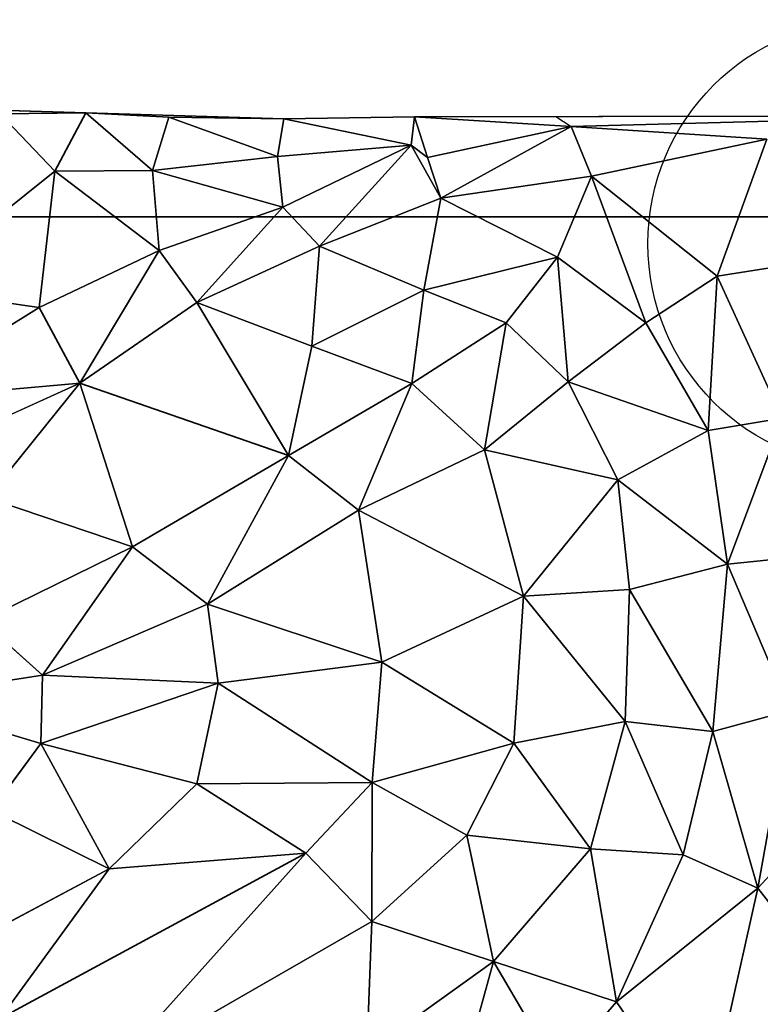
# Model space of a CAD drawing. Header units: feet. Extents: x 45583 to 45902, y 131989 to 132204.
# Tile 5 of 11: x 45697 to 45763, y 132116 to 132204. Entities that reach past the tile are written whole.
import ezdxf

# ---------------------------------------------------------------- set-up
doc = ezdxf.new("R2010")
doc.units = ezdxf.units.FT
doc.header["$MEASUREMENT"] = 0
for name, color, linetype, lineweight in [('C-Prop-E', 194, 'Continuous', 35), ('C-Topo-Majr-E', 34, 'Continuous', 35), ('C-Topo-Minr-E', 94, 'Continuous', 25), ('L-Plnt-Tree-E', 65, 'Continuous', 25)]:
    doc.layers.add(name, color=color, linetype=linetype, lineweight=lineweight)
doc.layers.add('C-TINN', color=182, linetype='Continuous')
doc.layers.add('C-TINN-BNDY', color=110, linetype='Continuous')

# ---------------------------------------------------------------- blocks, each defined once
blk = doc.blocks.new('tree_large')
for radius in [20, 0.75]:
    blk.add_circle((0, 0), radius)

msp = doc.modelspace()

# ---------------------------------------------------------------- linework, layer by layer
at = {"layer": 'C-Prop-E'}
msp.add_line((45600, 132186), (45800, 132186), dxfattribs=at)
at = {"layer": 'C-TINN', "linetype": 'Continuous'}
for p, q in [((45702.854, 132195.281, 930), (45679.991, 132195.947, 927)), ((45702.854, 132195.281, 930), (45695.218, 132195.185, 929)), ((45695.218, 132195.185, 929), (45702.854, 132195.281, 930)), ((45700.071, 132190.071, 930), (45695.218, 132195.185, 929)), ((45695.218, 132195.185, 929), (45700.071, 132190.071, 930)), ((45702.854, 132195.281, 930), (45700.071, 132190.071, 930)), ((45700.071, 132190.071, 930), (45702.854, 132195.281, 930)), ((45720.524, 132194.749, 932), (45702.854, 132195.281, 930)), ((45702.854, 132195.281, 930), (45710.257, 132194.875, 931)), ((45710.257, 132194.875, 931), (45702.854, 132195.281, 930)), ((45702.854, 132195.281, 930), (45708.79, 132190.135, 931)), ((45708.79, 132190.135, 931), (45702.854, 132195.281, 930)), ((45710.257, 132194.875, 931), (45708.79, 132190.135, 931)), ((45708.79, 132190.135, 931), (45710.257, 132194.875, 931)), ((45720.524, 132194.749, 932), (45710.257, 132194.875, 931)), ((45710.257, 132194.875, 931), (45719.96, 132191.366, 932)), ((45710.257, 132194.875, 931), (45720.524, 132194.749, 932)), ((45719.96, 132191.366, 932), (45710.257, 132194.875, 931)), ((45720.524, 132194.749, 932), (45719.96, 132191.366, 932)), ((45719.96, 132191.366, 932), (45720.524, 132194.749, 932)), ((45732.203, 132194.916, 933), (45720.524, 132194.749, 932)), ((45720.524, 132194.749, 932), (45731.9, 132192.389, 933)), ((45731.9, 132192.389, 933), (45720.524, 132194.749, 932)), ((45732.203, 132194.916, 933), (45731.9, 132192.389, 933)), ((45731.9, 132192.389, 933), (45732.203, 132194.916, 933)), ((45782.659, 132195.018, 937), (45732.203, 132194.916, 933)), ((45746.174, 132194.063, 934), (45732.203, 132194.916, 933)), ((45732.203, 132194.916, 933), (45733.367, 132191.277, 933.034)), ((45732.203, 132194.916, 933), (45746.174, 132194.063, 934)), ((45733.367, 132191.277, 933.034), (45732.203, 132194.916, 933)), ((45782.659, 132195.018, 937), (45746.174, 132194.063, 934)), ((45746.174, 132194.063, 934), (45782.659, 132195.018, 937)), ((45733.367, 132191.277, 933.034), (45746.174, 132194.063, 934)), ((45746.174, 132194.063, 934), (45733.367, 132191.277, 933.034)), ((45746.174, 132194.063, 934), (45734.531, 132187.639, 933)), ((45734.531, 132187.639, 933), (45746.174, 132194.063, 934)), ((45763.633, 132192.916, 935), (45746.174, 132194.063, 934)), ((45746.174, 132194.063, 934), (45747.991, 132189.608, 934)), ((45746.174, 132194.063, 934), (45763.633, 132192.916, 935)), ((45747.991, 132189.608, 934), (45746.174, 132194.063, 934)), ((45763.633, 132192.916, 935), (45747.991, 132189.608, 934)), ((45747.991, 132189.608, 934), (45763.633, 132192.916, 935)), ((45763.633, 132192.916, 935), (45759.225, 132180.699, 934)), ((45759.225, 132180.699, 934), (45763.633, 132192.916, 935)), ((45731.9, 132192.389, 933), (45719.96, 132191.366, 932)), ((45719.96, 132191.366, 932), (45731.9, 132192.389, 933)), ((45731.9, 132192.389, 933), (45720.43, 132186.857, 932)), ((45720.43, 132186.857, 932), (45731.9, 132192.389, 933)), ((45731.9, 132192.389, 933), (45723.723, 132183.38, 932)), ((45723.723, 132183.38, 932), (45731.9, 132192.389, 933)), ((45731.9, 132192.389, 933), (45733.367, 132191.277, 933.034)), ((45733.367, 132191.277, 933.034), (45731.9, 132192.389, 933)), ((45731.9, 132192.389, 933), (45734.531, 132187.639, 933)), ((45734.531, 132187.639, 933), (45731.9, 132192.389, 933)), ((45719.96, 132191.366, 932), (45708.79, 132190.135, 931)), ((45708.79, 132190.135, 931), (45719.96, 132191.366, 932)), ((45719.96, 132191.366, 932), (45720.43, 132186.857, 932)), ((45720.43, 132186.857, 932), (45719.96, 132191.366, 932)), ((45733.367, 132191.277, 933.034), (45734.531, 132187.639, 933)), ((45734.531, 132187.639, 933), (45733.367, 132191.277, 933.034)), ((45708.79, 132190.135, 931), (45700.071, 132190.071, 930)), ((45700.071, 132190.071, 930), (45708.79, 132190.135, 931)), ((45708.79, 132190.135, 931), (45720.43, 132186.857, 932)), ((45720.43, 132186.857, 932), (45708.79, 132190.135, 931)), ((45708.79, 132190.135, 931), (45709.394, 132182.982, 931)), ((45709.394, 132182.982, 931), (45708.79, 132190.135, 931)), ((45700.071, 132190.071, 930), (45687.025, 132179.582, 929)), ((45687.025, 132179.582, 929), (45700.071, 132190.071, 930)), ((45700.071, 132190.071, 930), (45698.68, 132177.891, 930)), ((45698.68, 132177.891, 930), (45700.071, 132190.071, 930)), ((45700.071, 132190.071, 930), (45709.394, 132182.982, 931)), ((45709.394, 132182.982, 931), (45700.071, 132190.071, 930)), ((45734.531, 132187.639, 933), (45747.991, 132189.608, 934)), ((45747.991, 132189.608, 934), (45734.531, 132187.639, 933)), ((45747.991, 132189.608, 934), (45744.956, 132182.383, 933)), ((45744.956, 132182.383, 933), (45747.991, 132189.608, 934)), ((45747.991, 132189.608, 934), (45759.225, 132180.699, 934)), ((45747.991, 132189.608, 934), (45752.851, 132176.52, 933)), ((45759.225, 132180.699, 934), (45747.991, 132189.608, 934)), ((45752.851, 132176.52, 933), (45747.991, 132189.608, 934)), ((45723.723, 132183.38, 932), (45734.531, 132187.639, 933)), ((45734.531, 132187.639, 933), (45723.723, 132183.38, 932)), ((45734.531, 132187.639, 933), (45733.037, 132179.434, 932)), ((45733.037, 132179.434, 932), (45734.531, 132187.639, 933)), ((45734.531, 132187.639, 933), (45744.956, 132182.383, 933)), ((45744.956, 132182.383, 933), (45734.531, 132187.639, 933)), ((45720.43, 132186.857, 932), (45709.394, 132182.982, 931)), ((45709.394, 132182.982, 931), (45720.43, 132186.857, 932)), ((45720.43, 132186.857, 932), (45712.759, 132178.328, 931)), ((45712.759, 132178.328, 931), (45720.43, 132186.857, 932)), ((45720.43, 132186.857, 932), (45723.723, 132183.38, 932)), ((45723.723, 132183.38, 932), (45720.43, 132186.857, 932)), ((45712.759, 132178.328, 931), (45723.723, 132183.38, 932)), ((45723.723, 132183.38, 932), (45712.759, 132178.328, 931)), ((45723.723, 132183.38, 932), (45723.039, 132174.432, 931)), ((45723.039, 132174.432, 931), (45723.723, 132183.38, 932)), ((45723.723, 132183.38, 932), (45733.037, 132179.434, 932)), ((45733.037, 132179.434, 932), (45723.723, 132183.38, 932)), ((45709.394, 132182.982, 931), (45698.68, 132177.891, 930)), ((45698.68, 132177.891, 930), (45709.394, 132182.982, 931)), ((45709.394, 132182.982, 931), (45702.332, 132171.117, 930)), ((45702.332, 132171.117, 930), (45709.394, 132182.982, 931)), ((45709.394, 132182.982, 931), (45712.759, 132178.328, 931)), ((45712.759, 132178.328, 931), (45709.394, 132182.982, 931)), ((45733.037, 132179.434, 932), (45744.956, 132182.383, 933)), ((45744.956, 132182.383, 933), (45733.037, 132179.434, 932)), ((45744.956, 132182.383, 933), (45740.375, 132176.522, 932)), ((45740.375, 132176.522, 932), (45744.956, 132182.383, 933)), ((45744.956, 132182.383, 933), (45752.851, 132176.52, 933)), ((45744.956, 132182.383, 933), (45745.926, 132171.26, 932)), ((45752.851, 132176.52, 933), (45744.956, 132182.383, 933)), ((45745.926, 132171.26, 932), (45744.956, 132182.383, 933)), ((45767.962, 132182.081, 935), (45759.225, 132180.699, 934)), ((45759.225, 132180.699, 934), (45767.962, 132182.081, 935)), ((45752.851, 132176.52, 933), (45759.225, 132180.699, 934)), ((45759.225, 132180.699, 934), (45752.851, 132176.52, 933)), ((45759.225, 132180.699, 934), (45758.418, 132166.918, 933)), ((45758.418, 132166.918, 933), (45759.225, 132180.699, 934)), ((45759.225, 132180.699, 934), (45765.007, 132167.996, 934)), ((45765.007, 132167.996, 934), (45759.225, 132180.699, 934)), ((45698.68, 132177.891, 930), (45687.025, 132179.582, 929)), ((45687.025, 132179.582, 929), (45698.68, 132177.891, 930)), ((45723.039, 132174.432, 931), (45733.037, 132179.434, 932)), ((45733.037, 132179.434, 932), (45723.039, 132174.432, 931)), ((45733.037, 132179.434, 932), (45731.959, 132171.113, 931)), ((45731.959, 132171.113, 931), (45733.037, 132179.434, 932)), ((45733.037, 132179.434, 932), (45740.375, 132176.522, 932)), ((45740.375, 132176.522, 932), (45733.037, 132179.434, 932)), ((45698.68, 132177.891, 930), (45685.41, 132169.641, 929)), ((45685.41, 132169.641, 929), (45698.68, 132177.891, 930)), ((45698.68, 132177.891, 930), (45702.332, 132171.117, 930)), ((45702.332, 132171.117, 930), (45698.68, 132177.891, 930)), ((45702.332, 132171.117, 930), (45712.759, 132178.328, 931)), ((45712.759, 132178.328, 931), (45702.332, 132171.117, 930)), ((45712.759, 132178.328, 931), (45723.039, 132174.432, 931)), ((45712.759, 132178.328, 931), (45720.941, 132164.66, 930)), ((45723.039, 132174.432, 931), (45712.759, 132178.328, 931)), ((45720.941, 132164.66, 930), (45712.759, 132178.328, 931)), ((45731.959, 132171.113, 931), (45740.375, 132176.522, 932)), ((45740.375, 132176.522, 932), (45731.959, 132171.113, 931)), ((45740.375, 132176.522, 932), (45738.43, 132165.175, 931)), ((45738.43, 132165.175, 931), (45740.375, 132176.522, 932)), ((45740.375, 132176.522, 932), (45745.926, 132171.26, 932)), ((45745.926, 132171.26, 932), (45740.375, 132176.522, 932)), ((45745.926, 132171.26, 932), (45752.851, 132176.52, 933)), ((45752.851, 132176.52, 933), (45745.926, 132171.26, 932)), ((45752.851, 132176.52, 933), (45758.418, 132166.918, 933)), ((45758.418, 132166.918, 933), (45752.851, 132176.52, 933)), ((45720.941, 132164.66, 930), (45723.039, 132174.432, 931)), ((45723.039, 132174.432, 931), (45720.941, 132164.66, 930)), ((45723.039, 132174.432, 931), (45731.959, 132171.113, 931)), ((45731.959, 132171.113, 931), (45723.039, 132174.432, 931)), ((45702.332, 132171.117, 930), (45685.41, 132169.641, 929)), ((45685.41, 132169.641, 929), (45702.332, 132171.117, 930)), ((45702.332, 132171.117, 930), (45687.828, 132164.61, 929)), ((45687.828, 132164.61, 929), (45702.332, 132171.117, 930)), ((45702.332, 132171.117, 930), (45694.076, 132160.903, 929)), ((45694.076, 132160.903, 929), (45702.332, 132171.117, 930)), ((45702.332, 132171.117, 930), (45720.941, 132164.66, 930)), ((45720.941, 132164.66, 930), (45702.332, 132171.117, 930)), ((45702.332, 132171.117, 930), (45707.032, 132156.526, 929)), ((45707.032, 132156.526, 929), (45702.332, 132171.117, 930)), ((45720.941, 132164.66, 930), (45731.959, 132171.113, 931)), ((45731.959, 132171.113, 931), (45720.941, 132164.66, 930)), ((45731.959, 132171.113, 931), (45727.202, 132159.797, 930)), ((45727.202, 132159.797, 930), (45731.959, 132171.113, 931)), ((45731.959, 132171.113, 931), (45738.43, 132165.175, 931)), ((45738.43, 132165.175, 931), (45731.959, 132171.113, 931)), ((45738.43, 132165.175, 931), (45745.926, 132171.26, 932)), ((45745.926, 132171.26, 932), (45738.43, 132165.175, 931)), ((45745.926, 132171.26, 932), (45758.418, 132166.918, 933)), ((45758.418, 132166.918, 933), (45745.926, 132171.26, 932)), ((45745.926, 132171.26, 932), (45750.351, 132162.488, 932)), ((45750.351, 132162.488, 932), (45745.926, 132171.26, 932)), ((45758.418, 132166.918, 933), (45765.007, 132167.996, 934)), ((45765.007, 132167.996, 934), (45758.418, 132166.918, 933)), ((45765.007, 132167.996, 934), (45760.14, 132154.962, 933)), ((45760.14, 132154.962, 933), (45765.007, 132167.996, 934)), ((45758.418, 132166.918, 933), (45750.351, 132162.488, 932)), ((45750.351, 132162.488, 932), (45758.418, 132166.918, 933)), ((45758.418, 132166.918, 933), (45760.14, 132154.962, 933)), ((45760.14, 132154.962, 933), (45758.418, 132166.918, 933)), ((45720.941, 132164.66, 930), (45707.032, 132156.526, 929)), ((45707.032, 132156.526, 929), (45720.941, 132164.66, 930)), ((45720.941, 132164.66, 930), (45713.704, 132151.382, 929)), ((45713.704, 132151.382, 929), (45720.941, 132164.66, 930)), ((45720.941, 132164.66, 930), (45727.202, 132159.797, 930)), ((45727.202, 132159.797, 930), (45720.941, 132164.66, 930)), ((45727.202, 132159.797, 930), (45738.43, 132165.175, 931)), ((45738.43, 132165.175, 931), (45727.202, 132159.797, 930)), ((45738.43, 132165.175, 931), (45750.351, 132162.488, 932)), ((45750.351, 132162.488, 932), (45738.43, 132165.175, 931)), ((45738.43, 132165.175, 931), (45741.93, 132152.117, 931)), ((45741.93, 132152.117, 931), (45738.43, 132165.175, 931)), ((45750.351, 132162.488, 932), (45741.93, 132152.117, 931)), ((45741.93, 132152.117, 931), (45750.351, 132162.488, 932)), ((45750.351, 132162.488, 932), (45760.14, 132154.962, 933)), ((45760.14, 132154.962, 933), (45750.351, 132162.488, 932)), ((45750.351, 132162.488, 932), (45751.386, 132152.717, 932)), ((45751.386, 132152.717, 932), (45750.351, 132162.488, 932)), ((45694.076, 132160.903, 929), (45707.032, 132156.526, 929)), ((45707.032, 132156.526, 929), (45694.076, 132160.903, 929)), ((45727.202, 132159.797, 930), (45713.704, 132151.382, 929)), ((45713.704, 132151.382, 929), (45727.202, 132159.797, 930)), ((45727.202, 132159.797, 930), (45741.93, 132152.117, 931)), ((45741.93, 132152.117, 931), (45727.202, 132159.797, 930)), ((45727.202, 132159.797, 930), (45729.288, 132146.226, 930)), ((45729.288, 132146.226, 930), (45727.202, 132159.797, 930)), ((45707.032, 132156.526, 929), (45693.557, 132149.898, 928)), ((45693.557, 132149.898, 928), (45707.032, 132156.526, 929)), ((45698.971, 132145.06, 928), (45707.032, 132156.526, 929)), ((45707.032, 132156.526, 929), (45698.971, 132145.06, 928)), ((45707.032, 132156.526, 929), (45713.704, 132151.382, 929)), ((45713.704, 132151.382, 929), (45707.032, 132156.526, 929)), ((45760.14, 132154.962, 933), (45751.386, 132152.717, 932)), ((45751.386, 132152.717, 932), (45760.14, 132154.962, 933)), ((45760.14, 132154.962, 933), (45758.824, 132140.033, 933)), ((45758.824, 132140.033, 933), (45760.14, 132154.962, 933)), ((45760.14, 132154.962, 933), (45766.659, 132155.622, 934)), ((45766.659, 132155.622, 934), (45760.14, 132154.962, 933)), ((45760.14, 132154.962, 933), (45765.665, 132141.892, 934)), ((45765.665, 132141.892, 934), (45760.14, 132154.962, 933)), ((45741.93, 132152.117, 931), (45751.386, 132152.717, 932)), ((45751.386, 132152.717, 932), (45741.93, 132152.117, 931)), ((45751.386, 132152.717, 932), (45751.008, 132140.922, 932)), ((45751.008, 132140.922, 932), (45751.386, 132152.717, 932)), ((45751.386, 132152.717, 932), (45758.824, 132140.033, 933)), ((45758.824, 132140.033, 933), (45751.386, 132152.717, 932)), ((45741.93, 132152.117, 931), (45729.288, 132146.226, 930)), ((45729.288, 132146.226, 930), (45741.93, 132152.117, 931)), ((45741.93, 132152.117, 931), (45741.055, 132138.977, 931)), ((45741.055, 132138.977, 931), (45741.93, 132152.117, 931)), ((45741.93, 132152.117, 931), (45751.008, 132140.922, 932)), ((45751.008, 132140.922, 932), (45741.93, 132152.117, 931)), ((45698.971, 132145.06, 928), (45713.704, 132151.382, 929)), ((45713.704, 132151.382, 929), (45698.971, 132145.06, 928)), ((45729.288, 132146.226, 930), (45713.704, 132151.382, 929)), ((45713.704, 132151.382, 929), (45714.654, 132144.349, 929)), ((45713.704, 132151.382, 929), (45729.288, 132146.226, 930)), ((45714.654, 132144.349, 929), (45713.704, 132151.382, 929)), ((45698.971, 132145.06, 928), (45693.557, 132149.898, 928)), ((45693.557, 132149.898, 928), (45698.971, 132145.06, 928)), ((45729.288, 132146.226, 930), (45714.654, 132144.349, 929)), ((45714.654, 132144.349, 929), (45729.288, 132146.226, 930)), ((45729.288, 132146.226, 930), (45728.419, 132135.458, 930)), ((45728.419, 132135.458, 930), (45729.288, 132146.226, 930)), ((45729.288, 132146.226, 930), (45741.055, 132138.977, 931)), ((45741.055, 132138.977, 931), (45729.288, 132146.226, 930)), ((45685.516, 132142.934, 927), (45698.971, 132145.06, 928)), ((45698.971, 132145.06, 928), (45685.516, 132142.934, 927)), ((45698.829, 132138.941, 928), (45698.971, 132145.06, 928)), ((45698.971, 132145.06, 928), (45698.829, 132138.941, 928)), ((45698.829, 132138.941, 928), (45714.654, 132144.349, 929)), ((45714.654, 132144.349, 929), (45698.829, 132138.941, 928)), ((45714.654, 132144.349, 929), (45698.971, 132145.06, 928)), ((45698.971, 132145.06, 928), (45714.654, 132144.349, 929)), ((45714.654, 132144.349, 929), (45712.749, 132135.355, 929)), ((45712.749, 132135.355, 929), (45714.654, 132144.349, 929)), ((45728.419, 132135.458, 930), (45714.654, 132144.349, 929)), ((45714.654, 132144.349, 929), (45728.419, 132135.458, 930)), ((45685.516, 132142.934, 927), (45698.829, 132138.941, 928)), ((45698.829, 132138.941, 928), (45685.516, 132142.934, 927)), ((45765.665, 132141.892, 934), (45758.824, 132140.033, 933)), ((45758.824, 132140.033, 933), (45765.665, 132141.892, 934)), ((45765.665, 132141.892, 934), (45762.852, 132126.037, 934)), ((45762.852, 132126.037, 934), (45765.665, 132141.892, 934)), ((45751.008, 132140.922, 932), (45741.055, 132138.977, 931)), ((45741.055, 132138.977, 931), (45751.008, 132140.922, 932)), ((45751.008, 132140.922, 932), (45747.904, 132129.554, 932)), ((45747.904, 132129.554, 932), (45751.008, 132140.922, 932)), ((45758.824, 132140.033, 933), (45751.008, 132140.922, 932)), ((45751.008, 132140.922, 932), (45756.192, 132129.016, 933)), ((45751.008, 132140.922, 932), (45758.824, 132140.033, 933)), ((45756.192, 132129.016, 933), (45751.008, 132140.922, 932)), ((45758.824, 132140.033, 933), (45756.192, 132129.016, 933)), ((45756.192, 132129.016, 933), (45758.824, 132140.033, 933)), ((45758.824, 132140.033, 933), (45762.852, 132126.037, 934)), ((45762.852, 132126.037, 934), (45758.824, 132140.033, 933)), ((45694.412, 132132.965, 928), (45698.829, 132138.941, 928)), ((45698.829, 132138.941, 928), (45694.412, 132132.965, 928)), ((45704.937, 132127.744, 929), (45698.829, 132138.941, 928)), ((45698.829, 132138.941, 928), (45712.749, 132135.355, 929)), ((45698.829, 132138.941, 928), (45704.937, 132127.744, 929)), ((45712.749, 132135.355, 929), (45698.829, 132138.941, 928)), ((45741.055, 132138.977, 931), (45728.419, 132135.458, 930)), ((45728.419, 132135.458, 930), (45741.055, 132138.977, 931)), ((45741.055, 132138.977, 931), (45736.858, 132130.768, 931)), ((45736.858, 132130.768, 931), (45741.055, 132138.977, 931)), ((45741.055, 132138.977, 931), (45747.904, 132129.554, 932)), ((45747.904, 132129.554, 932), (45741.055, 132138.977, 931)), ((45772.288, 132136.355, 935), (45762.852, 132126.037, 934)), ((45762.852, 132126.037, 934), (45772.288, 132136.355, 935)), ((45712.749, 132135.355, 929), (45704.937, 132127.744, 929)), ((45704.937, 132127.744, 929), (45712.749, 132135.355, 929)), ((45728.419, 132135.458, 930), (45712.749, 132135.355, 929)), ((45712.749, 132135.355, 929), (45728.419, 132135.458, 930)), ((45722.503, 132129.162, 930), (45712.749, 132135.355, 929)), ((45712.749, 132135.355, 929), (45722.503, 132129.162, 930)), ((45728.419, 132135.458, 930), (45722.503, 132129.162, 930)), ((45722.503, 132129.162, 930), (45728.419, 132135.458, 930)), ((45728.419, 132135.458, 930), (45728.371, 132123.067, 931)), ((45728.371, 132123.067, 931), (45728.419, 132135.458, 930)), ((45728.419, 132135.458, 930), (45736.858, 132130.768, 931)), ((45736.858, 132130.768, 931), (45728.419, 132135.458, 930)), ((45694.412, 132132.965, 928), (45704.937, 132127.744, 929)), ((45704.937, 132127.744, 929), (45694.412, 132132.965, 928)), ((45736.858, 132130.768, 931), (45728.371, 132123.067, 931)), ((45728.371, 132123.067, 931), (45736.858, 132130.768, 931)), ((45747.904, 132129.554, 932), (45736.858, 132130.768, 931)), ((45736.858, 132130.768, 931), (45739.243, 132119.477, 932)), ((45736.858, 132130.768, 931), (45747.904, 132129.554, 932)), ((45739.243, 132119.477, 932), (45736.858, 132130.768, 931)), ((45747.904, 132129.554, 932), (45739.243, 132119.477, 932)), ((45739.243, 132119.477, 932), (45747.904, 132129.554, 932)), ((45756.192, 132129.016, 933), (45747.904, 132129.554, 932)), ((45747.904, 132129.554, 932), (45750.22, 132115.876, 933)), ((45747.904, 132129.554, 932), (45756.192, 132129.016, 933)), ((45750.22, 132115.876, 933), (45747.904, 132129.554, 932)), ((45722.503, 132129.162, 930), (45695.198, 132114.399, 930)), ((45695.198, 132114.399, 930), (45722.503, 132129.162, 930)), ((45722.503, 132129.162, 930), (45704.914, 132109.545, 931)), ((45704.914, 132109.545, 931), (45722.503, 132129.162, 930)), ((45722.503, 132129.162, 930), (45704.937, 132127.744, 929)), ((45704.937, 132127.744, 929), (45722.503, 132129.162, 930)), ((45728.371, 132123.067, 931), (45722.503, 132129.162, 930)), ((45722.503, 132129.162, 930), (45728.371, 132123.067, 931)), ((45756.192, 132129.016, 933), (45750.22, 132115.876, 933)), ((45750.22, 132115.876, 933), (45756.192, 132129.016, 933)), ((45762.852, 132126.037, 934), (45756.192, 132129.016, 933)), ((45756.192, 132129.016, 933), (45762.852, 132126.037, 934)), ((45704.937, 132127.744, 929), (45693.124, 132121.465, 929)), ((45693.124, 132121.465, 929), (45704.937, 132127.744, 929)), ((45695.198, 132114.399, 930), (45704.937, 132127.744, 929)), ((45704.937, 132127.744, 929), (45695.198, 132114.399, 930)), ((45762.852, 132126.037, 934), (45750.22, 132115.876, 933)), ((45750.22, 132115.876, 933), (45762.852, 132126.037, 934)), ((45762.852, 132126.037, 934), (45758.061, 132104.59, 934)), ((45758.061, 132104.59, 934), (45762.852, 132126.037, 934)), ((45770.803, 132115.719, 935), (45762.852, 132126.037, 934)), ((45762.852, 132126.037, 934), (45770.803, 132115.719, 935)), ((45728.371, 132123.067, 931), (45704.914, 132109.545, 931)), ((45704.914, 132109.545, 931), (45728.371, 132123.067, 931)), ((45728.371, 132123.067, 931), (45727.954, 132111.397, 932)), ((45727.954, 132111.397, 932), (45728.371, 132123.067, 931)), ((45739.243, 132119.477, 932), (45728.371, 132123.067, 931)), ((45728.371, 132123.067, 931), (45739.243, 132119.477, 932)), ((45739.243, 132119.477, 932), (45727.954, 132111.397, 932)), ((45727.954, 132111.397, 932), (45739.243, 132119.477, 932)), ((45739.243, 132119.477, 932), (45735.338, 132105.347, 933)), ((45735.338, 132105.347, 933), (45739.243, 132119.477, 932)), ((45750.22, 132115.876, 933), (45739.243, 132119.477, 932)), ((45739.243, 132119.477, 932), (45744.953, 132109.794, 933)), ((45739.243, 132119.477, 932), (45750.22, 132115.876, 933)), ((45744.953, 132109.794, 933), (45739.243, 132119.477, 932)), ((45750.22, 132115.876, 933), (45744.953, 132109.794, 933)), ((45744.953, 132109.794, 933), (45750.22, 132115.876, 933)), ((45750.22, 132115.876, 933), (45758.061, 132104.59, 934)), ((45758.061, 132104.59, 934), (45750.22, 132115.876, 933))]:
    msp.add_line(p, q, dxfattribs=at)
at = {"layer": 'C-TINN-BNDY', "linetype": 'Continuous'}
msp.add_polyline3d([(45738.049, 131991.336, 930), (45679.714, 131991.975, 930), (45660.534, 131991.513, 929), (45643.663, 131992.268, 928), (45628.778, 131992.001, 927), (45603.627, 131991.5, 925), (45592.377, 132028.146, 925), (45592.59, 132067.995, 925), (45592.355, 132095.758, 923), (45592.523, 132126.576, 921), (45593.065, 132147.036, 919), (45592.571, 132171.101, 919), (45592.32, 132181.975, 920), (45602.825, 132195.92, 920), (45617.8, 132195.951, 920), (45637.694, 132195.137, 922), (45649.049, 132195.185, 923), (45659.036, 132195.077, 924), (45679.991, 132195.947, 927), (45702.854, 132195.281, 930), (45720.524, 132194.749, 932), (45732.203, 132194.916, 933), (45782.659, 132195.018, 937)], dxfattribs=at)
at = {"layer": 'C-Topo-Majr-E', "elevation": 930}
msp.add_lwpolyline([(45679.714, 131991.975), (45677.279, 132004.132), (45674.149, 132025.669), (45669.279, 132036.263), (45655.366, 132051.373), (45652.062, 132058.147), (45652.061, 132067.604), (45655.713, 132082.541), (45663.89, 132096.492), (45673.108, 132104.134), (45695.198, 132114.399), (45722.503, 132129.162), (45728.419, 132135.458), (45729.288, 132146.226), (45727.202, 132159.797), (45720.941, 132164.66), (45702.332, 132171.117), (45698.68, 132177.891), (45700.071, 132190.071), (45702.854, 132195.281)], dxfattribs=at)
at = {"layer": 'C-Topo-Majr-E', "linetype": 'Continuous', "elevation": 930}
msp.add_lwpolyline([(45702.854, 132195.281), (45700.071, 132190.071), (45698.68, 132177.891), (45702.332, 132171.117), (45720.941, 132164.66), (45727.202, 132159.797), (45729.288, 132146.226), (45728.419, 132135.458), (45722.503, 132129.162), (45695.198, 132114.399), (45673.108, 132104.134), (45663.89, 132096.492), (45655.713, 132082.541), (45652.061, 132067.604), (45652.062, 132058.147), (45655.366, 132051.373), (45669.279, 132036.263), (45674.149, 132025.669), (45677.279, 132004.132), (45679.714, 131991.975)], dxfattribs=at)
at = {"layer": 'C-Topo-Minr-E'}
for points, elevation in [([(45643.663, 131992.268), (45646.37, 131999.524), (45647.368, 132005.785), (45646.37, 132019.161), (45639.104, 132030.829), (45624.71, 132043.241), (45620.008, 132052.348), (45620.435, 132062.784), (45628.699, 132082.891), (45640.241, 132101.674), (45648.795, 132110.45), (45662.616, 132117.564), (45682.016, 132124.001), (45694.412, 132132.965), (45698.829, 132138.941), (45698.971, 132145.06), (45693.557, 132149.898), (45681.873, 132157.297), (45676.174, 132163.558), (45674.891, 132170.983), (45679.31, 132180.695), (45685.009, 132191.367), (45687.146, 132195.351)], 928), ([(45695.218, 132195.185), (45687.025, 132179.582), (45685.41, 132169.641), (45687.828, 132164.61), (45694.076, 132160.903), (45707.032, 132156.526), (45713.704, 132151.382), (45714.654, 132144.349), (45712.749, 132135.355), (45704.937, 132127.744), (45693.124, 132121.465), (45667.108, 132111.606), (45655.577, 132104.284), (45644.335, 132085.256), (45637.287, 132065.791), (45639.192, 132052.472), (45643.58, 132046.183), (45660.746, 132028.857), (45663.026, 132002.762), (45660.534, 131991.513)], 929), ([(45710.257, 132194.875), (45708.79, 132190.135), (45709.394, 132182.982), (45712.759, 132178.328), (45723.039, 132174.432), (45731.959, 132171.113), (45738.43, 132165.175), (45741.93, 132152.117), (45741.055, 132138.977), (45736.858, 132130.768), (45728.371, 132123.067), (45704.914, 132109.545)], 931), ([(45720.524, 132194.749), (45719.96, 132191.366), (45720.43, 132186.857), (45723.723, 132183.38), (45733.037, 132179.434), (45740.375, 132176.522), (45745.926, 132171.26), (45750.351, 132162.488), (45751.386, 132152.717), (45751.008, 132140.922), (45747.904, 132129.554), (45739.243, 132119.477), (45727.954, 132111.397)], 932), ([(45732.203, 132194.916), (45731.9, 132192.389), (45734.531, 132187.639), (45744.956, 132182.383), (45752.851, 132176.52), (45758.418, 132166.918), (45760.14, 132154.962), (45758.824, 132140.033), (45756.192, 132129.016), (45750.22, 132115.876), (45744.953, 132109.794)], 933), ([(45746.174, 132194.063), (45747.991, 132189.608), (45759.225, 132180.699), (45765.007, 132167.996), (45766.659, 132155.622), (45765.665, 132141.892), (45762.852, 132126.037), (45758.061, 132104.59), (45758.887, 132095.846), (45764.179, 132090.672), (45772.274, 132088.032), (45790.777, 132085.722), (45812.943, 132086.054), (45852.614, 132090.68), (45888.501, 132093.164), (45895.77, 132093.659)], 934)]:
    msp.add_lwpolyline(points, dxfattribs=dict(at, elevation=elevation))
at = {"layer": 'C-Topo-Minr-E', "linetype": 'Continuous'}
for points, elevation in [([(45687.612, 132195.725), (45687.605, 132195.566), (45687.146, 132195.351), (45685.009, 132191.367), (45679.31, 132180.695), (45674.891, 132170.983), (45676.174, 132163.558), (45681.873, 132157.297), (45693.557, 132149.898), (45698.971, 132145.06), (45698.829, 132138.941), (45694.412, 132132.965), (45682.016, 132124.001), (45662.616, 132117.564), (45648.795, 132110.45)], 928), ([(45720.524, 132194.749), (45719.96, 132191.366), (45720.43, 132186.857), (45723.723, 132183.38), (45733.037, 132179.434), (45740.375, 132176.522), (45745.926, 132171.26), (45750.351, 132162.488), (45751.386, 132152.717), (45751.008, 132140.922), (45747.904, 132129.554), (45739.243, 132119.477), (45727.954, 132111.397)], 932), ([(45744.817, 132194.942), (45746.174, 132194.063), (45747.991, 132189.608), (45759.225, 132180.699), (45765.007, 132167.996), (45766.659, 132155.622), (45765.665, 132141.892), (45762.852, 132126.037), (45758.061, 132104.59), (45758.887, 132095.846), (45764.179, 132090.672), (45772.274, 132088.032), (45790.777, 132085.722), (45812.943, 132086.054), (45852.614, 132090.68), (45888.501, 132093.164), (45895.77, 132093.659), (45896.349, 132094.608)], 934)]:
    msp.add_lwpolyline(points, dxfattribs=dict(at, elevation=elevation))

# ---------------------------------------------------------------- block references
at = {"layer": 'L-Plnt-Tree-E'}
msp.add_blockref('tree_large', (45773.025, 132183.591), dxfattribs=at)

doc.saveas('drawing.dxf')
